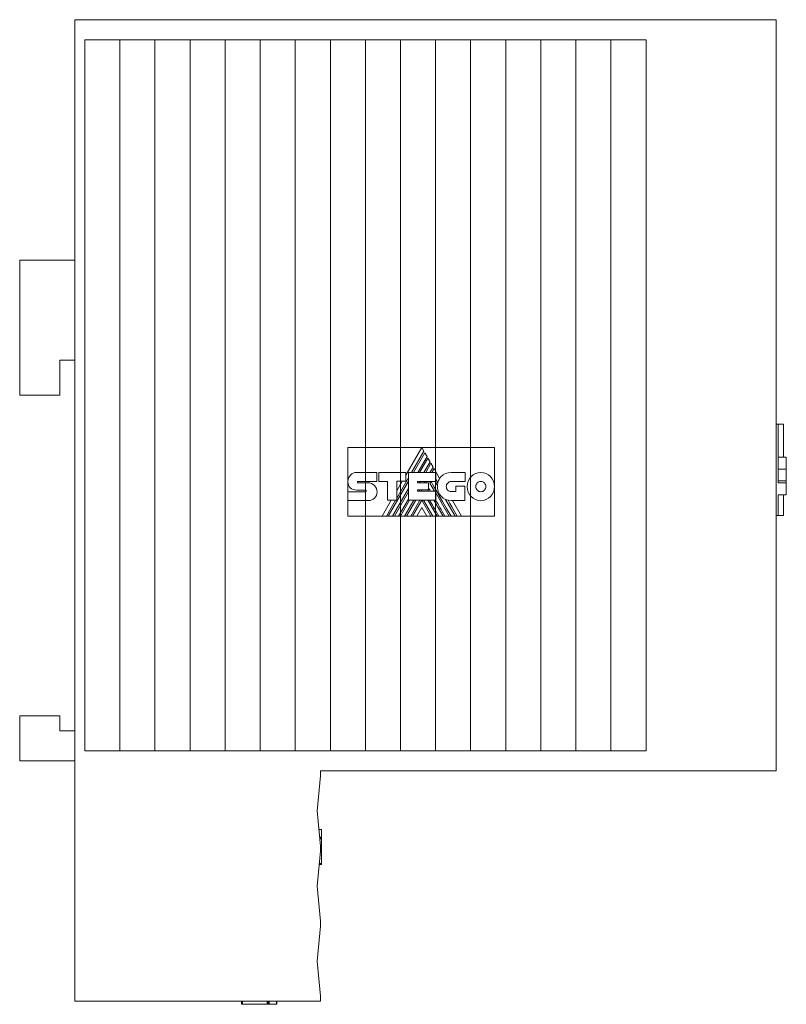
# Model space of a CAD drawing. Header units: millimetres. Extents: x 3 to 205, y 37 to 239.
# Tile 3 of 3: x 129 to 205, y 140 to 239. Entities that reach past the tile are written whole.
import ezdxf

# ---------------------------------------------------------------- set-up
doc = ezdxf.new("R2010")
doc.units = ezdxf.units.MM
doc.linetypes.add('PHANTOM', pattern=[12.7, 6.35, -1.27, 1.27, -1.27, 1.27, -1.27])
doc.layers.add('___VS___', color=7, linetype='Continuous', lineweight=15)

msp = doc.modelspace()

# ---------------------------------------------------------------- linework, layer by layer
at = {"color": 7, "linetype": 'Continuous', "lineweight": 15}
for p, q in [((134.483, 140.747), (134.483, 238.747)), ((134.483, 238.747), (195.483, 238.747)), ((195.483, 238.747), (204.483, 238.747)), ((204.483, 238.747), (204.483, 163.747)), ((135.483, 236.747), (142.483, 236.747)), ((135.483, 165.747), (135.483, 236.747)), ((138.983, 165.747), (138.983, 236.747)), ((142.483, 236.747), (149.483, 236.747)), ((142.483, 165.747), (142.483, 236.747)), ((145.983, 165.747), (145.983, 236.747)), ((149.483, 236.747), (156.483, 236.747)), ((149.483, 165.747), (149.483, 236.747)), ((152.983, 165.747), (152.983, 236.747)), ((156.483, 236.747), (163.483, 236.747)), ((156.483, 165.747), (156.483, 236.747)), ((159.983, 165.747), (159.983, 236.747)), ((163.483, 236.747), (170.483, 236.747)), ((163.483, 165.747), (163.483, 236.747)), ((166.983, 165.747), (166.983, 236.747)), ((170.483, 236.747), (177.483, 236.747)), ((170.483, 165.747), (170.483, 236.747)), ((173.983, 165.747), (173.983, 236.747)), ((177.483, 236.747), (184.483, 236.747)), ((177.483, 165.747), (177.483, 236.747)), ((180.983, 165.747), (180.983, 236.747)), ((184.483, 236.747), (191.483, 236.747)), ((184.483, 165.747), (184.483, 236.747)), ((187.983, 165.747), (187.983, 236.747)), ((191.483, 165.747), (191.483, 236.747)), ((128.983, 214.747), (128.983, 201.247)), ((134.483, 214.747), (128.983, 214.747)), ((132.983, 204.747), (134.483, 204.747)), ((132.983, 201.247), (132.983, 204.747)), ((128.983, 201.247), (132.983, 201.247)), ((204.483, 198.377), (204.683, 198.377)), ((204.683, 193.869), (204.683, 198.377)), ((205.215, 198.377), (204.683, 198.377)), ((205.215, 198.377), (205.215, 195.072)), ((161.735, 196.04), (169.109, 196.04)), ((161.735, 192.651), (161.735, 196.04)), ((169.109, 196.04), (167.506, 193.266)), ((168.093, 193.544), (169.323, 195.674)), ((169.323, 195.674), (169.109, 196.04)), ((169.109, 196.04), (176.374, 196.04)), ((176.374, 196.04), (176.374, 192.135)), ((169.417, 195.508), (168.283, 193.544)), ((168.701, 193.544), (169.627, 195.147)), ((169.72, 194.984), (168.889, 193.544)), ((169.627, 195.147), (169.417, 195.508)), ((169.931, 194.62), (169.72, 194.984)), ((205.481, 195.072), (204.683, 195.072)), ((169.309, 193.544), (169.931, 194.62)), ((170.025, 194.459), (169.496, 193.544)), ((169.922, 193.544), (170.237, 194.087)), ((170.237, 194.087), (170.025, 194.459)), ((170.329, 193.93), (170.106, 193.544)), ((170.889, 192.957), (170.329, 193.93)), ((205.481, 193.869), (204.683, 193.869)), ((204.683, 192.505), (204.683, 193.827)), ((205.481, 193.869), (205.481, 193.869)), ((162.617, 193.555), (164.632, 193.555)), ((164.632, 193.555), (164.632, 192.656)), ((164.831, 192.656), (164.831, 193.551)), ((164.831, 193.551), (167.506, 193.551)), ((166.615, 190.982), (167.777, 192.996)), ((167.506, 193.551), (167.506, 192.663)), ((167.777, 190.775), (167.777, 193.544)), ((167.777, 193.544), (170.508, 193.544)), ((170.508, 193.544), (170.508, 192.648)), ((172.034, 193.536), (173.435, 193.536)), ((173.435, 193.536), (173.435, 192.637)), ((205.481, 192.705), (204.683, 192.705)), ((161.735, 192.651), (161.735, 192.65)), ((161.735, 191.625), (161.735, 192.619)), ((163.505, 191.775), (162.62, 191.775)), ((162.734, 192.656), (164.632, 192.656)), ((162.738, 192.517), (163.761, 192.517)), ((165.7, 192.656), (164.831, 192.656)), ((165.7, 190.775), (165.7, 192.656)), ((165.76, 189.174), (167.777, 192.667)), ((166.178, 189.174), (167.777, 191.943)), ((167.506, 192.663), (166.615, 192.663)), ((166.615, 190.775), (166.615, 192.663)), ((167.158, 192.663), (166.615, 191.723)), ((168.684, 192.648), (170.508, 192.648)), ((168.684, 192.648), (168.684, 192.502)), ((168.684, 192.502), (169.771, 192.502)), ((168.684, 191.824), (169.771, 191.824)), ((168.684, 191.824), (168.684, 191.689)), ((168.684, 191.689), (170.493, 191.689)), ((168.848, 191.689), (168.926, 191.824)), ((168.895, 192.502), (168.979, 192.648)), ((169.035, 191.689), (169.113, 191.824)), ((169.319, 192.502), (169.404, 192.648)), ((169.504, 192.502), (169.589, 192.648)), ((169.695, 191.824), (169.774, 191.689)), ((169.771, 192.502), (169.771, 191.824)), ((169.922, 192.489), (170.014, 192.648)), ((169.922, 192.489), (170.384, 191.689)), ((170.435, 192.648), (170.673, 192.237)), ((170.493, 190.775), (170.493, 191.689)), ((173.435, 192.637), (172.034, 192.637)), ((172.517, 191.629), (172.517, 192.163)), ((172.517, 192.163), (173.405, 192.163)), ((173.405, 192.163), (173.405, 190.733)), ((176.374, 192.135), (176.374, 189.174)), ((205.481, 192.505), (204.683, 192.505)), ((205.481, 191.324), (205.481, 192.505)), ((161.735, 190.737), (161.735, 191.625)), ((161.735, 191.625), (163.505, 191.625)), ((163.761, 190.737), (161.735, 190.737)), ((161.735, 189.174), (161.735, 190.737)), ((166.067, 190.775), (165.142, 189.174)), ((165.571, 189.174), (166.495, 190.775)), ((165.7, 190.775), (166.615, 190.775)), ((166.37, 189.174), (167.777, 191.614)), ((166.784, 189.174), (167.777, 190.893)), ((166.973, 189.174), (167.897, 190.775)), ((167.391, 189.174), (168.318, 190.775)), ((167.582, 189.174), (168.507, 190.775)), ((167.777, 190.775), (170.493, 190.775)), ((167.999, 189.174), (168.928, 190.775)), ((168.189, 189.174), (169.105, 190.763)), ((170.021, 189.174), (169.105, 190.763)), ((170.211, 189.174), (169.282, 190.775)), ((169.698, 190.775), (170.625, 189.174)), ((170.303, 190.775), (171.23, 189.174)), ((170.493, 191.5), (171.839, 189.174)), ((171.47, 190.858), (172.444, 189.174)), ((172.034, 191.629), (172.517, 191.629)), ((173.405, 190.733), (172.042, 190.733)), ((173.076, 189.174), (172.175, 190.733)), ((205.481, 191.324), (204.683, 191.324)), ((204.683, 189.245), (204.683, 191.324)), ((205.215, 191.324), (205.215, 189.245)), ((205.215, 191.319), (205.481, 191.319)), ((205.481, 191.309), (205.215, 191.309)), ((205.481, 191.319), (205.481, 191.324)), ((169.105, 190.036), (168.603, 189.174)), ((169.105, 190.036), (169.604, 189.174)), ((165.142, 189.174), (161.735, 189.174)), ((165.142, 189.174), (165.571, 189.174)), ((165.76, 189.174), (165.571, 189.174)), ((165.76, 189.174), (166.178, 189.174)), ((166.37, 189.174), (166.178, 189.174)), ((166.37, 189.174), (166.784, 189.174)), ((166.973, 189.174), (166.784, 189.174)), ((166.973, 189.174), (167.391, 189.174)), ((167.582, 189.174), (167.391, 189.174)), ((167.582, 189.174), (167.999, 189.174)), ((168.189, 189.174), (167.999, 189.174)), ((168.189, 189.174), (168.603, 189.174)), ((169.604, 189.174), (168.603, 189.174)), ((169.604, 189.174), (170.021, 189.174)), ((170.211, 189.174), (170.021, 189.174)), ((170.211, 189.174), (170.625, 189.174)), ((170.816, 189.174), (170.625, 189.174)), ((170.816, 189.174), (171.23, 189.174)), ((171.421, 189.174), (171.23, 189.174)), ((171.421, 189.174), (171.839, 189.174)), ((172.03, 189.174), (171.839, 189.174)), ((172.03, 189.174), (172.444, 189.174)), ((172.651, 189.174), (172.444, 189.174)), ((172.651, 189.174), (173.076, 189.174)), ((176.374, 189.174), (173.076, 189.174)), ((204.483, 189.245), (204.683, 189.245)), ((205.215, 189.245), (204.683, 189.245)), ((128.983, 169.247), (128.983, 164.747)), ((132.983, 169.247), (128.983, 169.247)), ((132.983, 167.747), (132.983, 169.247)), ((134.483, 167.747), (132.983, 167.747)), ((142.483, 165.747), (135.483, 165.747)), ((149.483, 165.747), (142.483, 165.747)), ((156.483, 165.747), (149.483, 165.747)), ((163.483, 165.747), (156.483, 165.747)), ((170.483, 165.747), (163.483, 165.747)), ((177.483, 165.747), (170.483, 165.747)), ((184.483, 165.747), (177.483, 165.747)), ((191.483, 165.747), (184.483, 165.747)), ((128.983, 164.747), (134.483, 164.747)), ((158.683, 159.747), (158.983, 163.247)), ((195.483, 163.747), (158.983, 163.747)), ((158.983, 163.747), (158.983, 163.247)), ((204.483, 163.747), (195.483, 163.747)), ((158.983, 156.247), (158.683, 159.747)), ((158.84, 157.914), (159.083, 157.914)), ((158.842, 157.889), (159.083, 157.889)), ((159.083, 157.146), (159.083, 157.889)), ((158.906, 157.146), (159.083, 157.146)), ((158.913, 157.062), (159.083, 157.062)), ((158.921, 156.973), (159.083, 156.973)), ((158.921, 156.968), (159.083, 156.968)), ((159.083, 154.499), (159.083, 156.964)), ((158.683, 152.247), (158.983, 155.747)), ((158.983, 156.247), (158.983, 155.747)), ((158.869, 154.414), (159.083, 154.414)), ((158.876, 154.499), (159.083, 154.499)), ((158.983, 148.747), (158.683, 152.247)), ((158.983, 148.747), (158.983, 148.247)), ((158.683, 144.747), (158.983, 148.247)), ((158.983, 141.247), (158.683, 144.747)), ((158.983, 140.747), (134.483, 140.747)), ((151.132, 140.447), (151.132, 140.747)), ((151.217, 140.447), (151.217, 140.747)), ((153.686, 140.447), (153.686, 140.747)), ((153.691, 140.447), (153.691, 140.747)), ((153.78, 140.447), (153.78, 140.747)), ((153.864, 140.447), (153.864, 140.747)), ((154.608, 140.447), (154.608, 140.747)), ((154.632, 140.447), (154.632, 140.747)), ((158.983, 141.247), (158.983, 140.747)), ((151.217, 140.447), (153.682, 140.447)), ((153.864, 140.447), (154.608, 140.447))]:
    msp.add_line(p, q, dxfattribs=at)
at = {"color": 7, "linetype": 'Continuous', "lineweight": 15, "flags": 128}
msp.add_lwpolyline([(172.651, 189.174), (172.368, 189.661), (172.104, 190.117), (171.909, 190.453), (171.726, 190.769)], dxfattribs=at)
at = {"color": 7, "linetype": 'Continuous', "lineweight": 15}
for centre, radius, start, end in [((172.199, 192.171), 1.528, 149.03807, 166.83863), ((172.042, 192.108), 1.375, 174.64014, 270)]:
    msp.add_arc(centre, radius, start, end, dxfattribs=at)
for points in [[(205.481, 194.718), (205.481, 194.937), (205.481, 195.072), (205.481, 195.072)], [(205.481, 193.869), (205.481, 194.2), (205.481, 194.5), (205.481, 194.718)], [(205.481, 193.038), (205.481, 193.231), (205.481, 193.508), (205.481, 193.869)], [(161.735, 192.651), (161.735, 192.899), (161.834, 193.125), (161.994, 193.289)], [(161.994, 193.289), (162.153, 193.453), (162.374, 193.555), (162.617, 193.555)], [(170.712, 192.519), (170.631, 192.658), (170.564, 192.775), (170.508, 192.871)], [(170.889, 192.957), (170.934, 193.029), (170.987, 193.096), (171.046, 193.157)], [(171.046, 193.157), (171.274, 193.392), (171.605, 193.536), (172.034, 193.536)], [(173.627, 192.135), (173.627, 192.524), (173.781, 192.877), (174.028, 193.133)], [(174.028, 193.133), (174.277, 193.389), (174.62, 193.547), (174.998, 193.547)], [(174.998, 193.547), (175.378, 193.547), (175.722, 193.389), (175.971, 193.133)], [(175.971, 193.133), (176.219, 192.877), (176.374, 192.524), (176.374, 192.135)], [(205.481, 192.705), (205.481, 192.714), (205.481, 192.824), (205.481, 193.038)], [(205.481, 192.598), (205.481, 192.626), (205.481, 192.655), (205.481, 192.677)], [(161.968, 192.025), (161.821, 192.171), (161.731, 192.379), (161.735, 192.65)], [(162.62, 191.775), (162.364, 191.782), (162.131, 191.865), (161.968, 192.025)], [(162.699, 192.637), (162.687, 192.621), (162.679, 192.6), (162.679, 192.579)], [(162.679, 192.579), (162.679, 192.562), (162.686, 192.546), (162.697, 192.534)], [(162.697, 192.534), (162.708, 192.523), (162.722, 192.517), (162.738, 192.517)], [(162.734, 192.656), (162.721, 192.656), (162.709, 192.648), (162.699, 192.637)], [(163.545, 191.754), (163.534, 191.767), (163.52, 191.775), (163.505, 191.775)], [(163.567, 191.695), (163.567, 191.716), (163.559, 191.738), (163.545, 191.754)], [(163.548, 191.644), (163.56, 191.657), (163.567, 191.675), (163.567, 191.695)], [(163.761, 192.517), (164.004, 192.517), (164.224, 192.412), (164.383, 192.244)], [(164.383, 192.244), (164.544, 192.076), (164.643, 191.844), (164.643, 191.593)], [(169.969, 191.689), (169.883, 191.839), (169.817, 191.954), (169.771, 192.034)], [(172.03, 189.174), (170.748, 191.383), (170.078, 192.542), (170.02, 192.648)], [(170.673, 192.237), (170.678, 192.334), (170.691, 192.429), (170.712, 192.519)], [(171.69, 192.49), (171.601, 192.4), (171.547, 192.274), (171.547, 192.135)], [(171.547, 192.135), (171.547, 191.994), (171.601, 191.867), (171.689, 191.776)], [(171.689, 191.776), (171.777, 191.685), (171.899, 191.629), (172.034, 191.629)], [(172.034, 192.637), (171.899, 192.637), (171.778, 192.581), (171.69, 192.49)], [(174.028, 191.139), (173.78, 191.393), (173.627, 191.745), (173.627, 192.135)], [(174.646, 192.502), (174.556, 192.408), (174.5, 192.278), (174.5, 192.135)], [(174.5, 192.135), (174.5, 191.992), (174.556, 191.862), (174.646, 191.768)], [(174.998, 192.652), (174.86, 192.652), (174.736, 192.594), (174.646, 192.502)], [(174.646, 191.768), (174.736, 191.675), (174.86, 191.617), (174.998, 191.617)], [(175.353, 192.501), (175.262, 192.594), (175.137, 192.652), (174.998, 192.652)], [(174.998, 191.617), (175.137, 191.617), (175.262, 191.675), (175.353, 191.769)], [(175.501, 192.135), (175.501, 192.278), (175.444, 192.407), (175.353, 192.501)], [(175.353, 191.769), (175.444, 191.862), (175.501, 191.992), (175.501, 192.135)], [(176.374, 192.135), (176.374, 191.746), (176.22, 191.394), (175.971, 191.139)], [(205.481, 192.53), (205.481, 192.548), (205.481, 192.572), (205.481, 192.598)], [(205.481, 192.505), (205.481, 192.505), (205.481, 192.515), (205.481, 192.53)], [(163.505, 191.625), (163.522, 191.625), (163.537, 191.632), (163.548, 191.644)], [(164.389, 190.985), (164.229, 190.829), (164.006, 190.737), (163.761, 190.737)], [(164.643, 191.593), (164.643, 191.348), (164.546, 191.137), (164.389, 190.985)], [(170.816, 189.174), (170.426, 189.846), (170.117, 190.38), (169.888, 190.775)], [(171.421, 189.174), (171.053, 189.81), (170.744, 190.345), (170.493, 190.779)], [(171.726, 190.769), (171.637, 190.79), (171.552, 190.82), (171.47, 190.858)], [(174.998, 190.726), (174.619, 190.726), (174.276, 190.883), (174.028, 191.139)], [(175.971, 191.139), (175.722, 190.884), (175.378, 190.726), (174.998, 190.726)]]:
    msp.add_open_spline(points, degree=3, dxfattribs=at)
for points, knots in [([(159.083, 157.889), (159.083, 157.896), (159.083, 157.91), (159.083, 157.913), (159.083, 157.914)], [0, 0, 0, 0, 0.550465, 1, 1, 1, 1]), ([(159.083, 157.062), (159.083, 157.078), (159.083, 157.107), (159.083, 157.133), (159.083, 157.146)], [0, 0, 0, 0, 0.528485, 1, 1, 1, 1]), ([(159.083, 156.973), (159.083, 156.977), (159.083, 156.984), (159.083, 157.005), (159.083, 157.031), (159.083, 157.051), (159.083, 157.062)], [0, 0, 0, 0, 0.24055, 0.480417, 0.728439, 1, 1, 1, 1]), ([(159.083, 154.414), (159.083, 154.415), (159.083, 154.416), (159.083, 154.432), (159.083, 154.461), (159.083, 154.486), (159.083, 154.499)], [0, 0, 0, 0, 0.29065, 0.535093, 0.759022, 1, 1, 1, 1]), ([(159.083, 154.462), (159.083, 154.465), (159.083, 154.471), (159.083, 154.484), (159.083, 154.49)], [0, 0, 0, 0, 0.5658416, 1, 1, 1, 1]), ([(151.132, 140.447), (151.133, 140.447), (151.135, 140.447), (151.15, 140.447), (151.18, 140.447), (151.204, 140.447), (151.217, 140.447)], [0, 0, 0, 0, 0.29065, 0.535093, 0.759022, 1, 1, 1, 1]), ([(151.18, 140.447), (151.183, 140.447), (151.189, 140.447), (151.203, 140.447), (151.208, 140.447)], [0, 0, 0, 0, 0.5658416, 1, 1, 1, 1]), ([(153.691, 140.447), (153.695, 140.447), (153.703, 140.447), (153.723, 140.447), (153.749, 140.447), (153.77, 140.447), (153.78, 140.447)], [0, 0, 0, 0, 0.24055, 0.480417, 0.728439, 1, 1, 1, 1]), ([(153.78, 140.447), (153.796, 140.447), (153.825, 140.447), (153.852, 140.447), (153.864, 140.447)], [0, 0, 0, 0, 0.528485, 1, 1, 1, 1]), ([(154.608, 140.447), (154.615, 140.447), (154.628, 140.447), (154.631, 140.447), (154.632, 140.447)], [0, 0, 0, 0, 0.550465, 1, 1, 1, 1])]:
    msp.add_open_spline(points, degree=3, knots=knots, dxfattribs=at)
at = {"layer": '___VS___', "linetype": 'PHANTOM'}
for p, q in [((161.735, 191.625), (161.735, 190.737)), ((165.142, 189.174), (165.571, 189.174)), ((165.76, 189.174), (166.178, 189.174)), ((166.37, 189.174), (166.784, 189.174)), ((166.973, 189.174), (167.391, 189.174)), ((167.582, 189.174), (167.999, 189.174)), ((168.189, 189.174), (168.603, 189.174)), ((169.604, 189.174), (170.021, 189.174)), ((170.211, 189.174), (170.625, 189.174)), ((170.816, 189.174), (171.23, 189.174)), ((171.421, 189.174), (171.839, 189.174)), ((172.03, 189.174), (172.444, 189.174)), ((172.651, 189.174), (173.076, 189.174))]:
    msp.add_line(p, q, dxfattribs=at)

doc.saveas('drawing.dxf')
